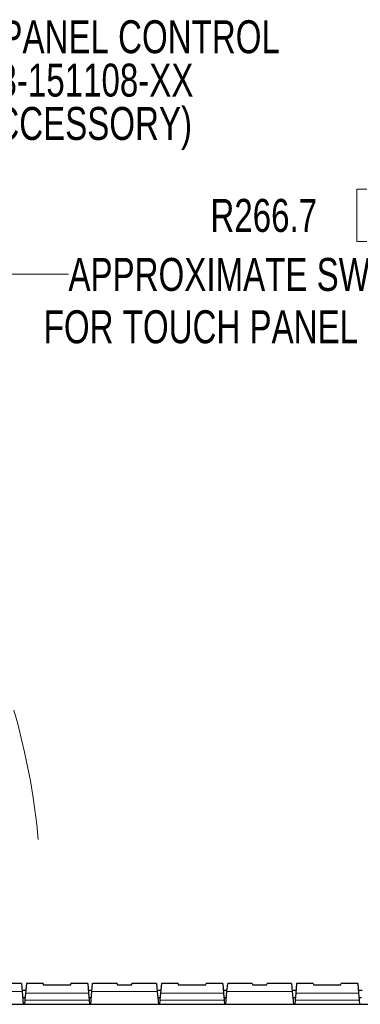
# Paper-space layout 'Sheet2' of a CAD drawing. Header units: millimetres. Extents: x 0 to 1118, y 0 to 864.
# Tile 38 of 79: x 208 to 241, y 686 to 781. Entities that reach past the tile are written whole.
import ezdxf

# ---------------------------------------------------------------- set-up
doc = ezdxf.new("R2010")
doc.units = ezdxf.units.MM
doc.linetypes.add('CENTERX2', pattern=[20.32, 12.7, -2.54, 2.54, -2.54])
doc.styles.add('SLDTEXTSTYLE0', font='TXT', dxfattribs={"width": 0.75})
doc.dimstyles.new('SLDDIMSTYLE7', dxfattribs={"dimtxt": 3.175, "dimasz": 3.302, "dimexe": 0, "dimexo": 0.0625, "dimgap": 0.79375, "dimtad": 0, "dimtih": 1, "dimtoh": 1, "dimdec": 1, "dimlfac": 4, "dimrnd": 1e-09, "dimzin": 12, "dimdsep": 46, "dimtxsty": 'SLDTEXTSTYLE0', "dimsah": 1, "dimcen": 0, "dimadec": 0, "dimazin": 3, "dimtfac": 1, "dimtdec": 3, "dimtofl": 0, "dimtmove": 0, "dimatfit": 3, "dimfxl": 1, "dimfrac": 2, "dimtolj": 1, "dimtzin": 12, "dimarcsym": 0})

# ---------------------------------------------------------------- blocks, each defined once
blk = doc.blocks.new('_D_20')
at = {"color": 7, "linetype": 'Continuous', "lineweight": 0}
for p, q in [((241.569, 764.227), (240.602, 764.227)), ((240.602, 764.227), (240.602, 759.187)), ((252.126, 764.227), (253.093, 764.227)), ((253.093, 764.227), (253.093, 759.187)), ((240.602, 759.187), (241.569, 759.187)), ((253.093, 759.187), (252.126, 759.187)), ((190.691, 742.605), (204.109, 756.022)), ((204.109, 756.022), (212.844, 756.022))]:
    blk.add_line(p, q, dxfattribs=at)
at = {"color": 7, "linetype": 'Continuous', "lineweight": 18}
blk.add_solid([(190.691, 742.605), (193.385, 744.58), (192.667, 745.299)], dxfattribs=at)
at = {"color": 7, "linetype": 'Continuous', "lineweight": 18, "char_height": 3.175, "attachment_point": 1, "style": 'SLDTEXTSTYLE0'}
for s, insert in [('R266.7', (226.507, 763.28)), ('10.50', (241.569, 763.28)), ('APPROXIMATE SWING LIMIT', (212.844, 757.595)), ('FOR TOUCH PANEL CONTROL', (210.459, 752.554))]:
    blk.add_mtext(s, dxfattribs=dict(at, insert=insert))
blk = doc.blocks.new('SW_NOTE_0_11')
at = {"color": 0, "linetype": 'Continuous', "lineweight": 0, "char_height": 3.175, "attachment_point": 2, "style": 'SLDTEXTSTYLE0'}
for s, insert in [('TOUCH PANEL CONTROL', (25.263, 1.618)), ('163-151108-XX', (25.341, -2.557)), ('(ACCESSORY)', (25.302, -6.732))]:
    blk.add_mtext(s, dxfattribs=dict(at, insert=insert))

psp = doc.layouts.new('Sheet2')

# ---------------------------------------------------------------- linework, layer by layer
at = {"color": 7, "linetype": 'Continuous', "lineweight": 25}
for p, q in [((208.319277, 687.711406), (205.956743, 687.711406)), ((208.319277, 687.711406), (208.387561, 686.930919)), ((208.794231, 687.711406), (208.714368, 686.798562)), ((210.406765, 687.711406), (208.794231, 687.711406)), ((210.406765, 687.711406), (210.417355, 687.590364)), ((210.417355, 687.590364), (213.071153, 687.590364)), ((213.071153, 687.590364), (213.081743, 687.711406)), ((214.694277, 687.711406), (213.081743, 687.711406)), ((214.694277, 687.711406), (214.77414, 686.798562)), ((215.100947, 686.930919), (215.169231, 687.711406)), ((217.531765, 687.711406), (215.169231, 687.711406)), ((217.531765, 687.711406), (217.543524, 687.57701)), ((217.543524, 687.57701), (218.944984, 687.57701)), ((218.944984, 687.57701), (218.956743, 687.711406)), ((221.319277, 687.711406), (218.956743, 687.711406)), ((221.319277, 687.711406), (221.387561, 686.930919)), ((221.794231, 687.711406), (221.714368, 686.798562)), ((223.406765, 687.711406), (221.794231, 687.711406)), ((223.406765, 687.711406), (223.417355, 687.590364)), ((223.417355, 687.590364), (226.071153, 687.590364)), ((226.071153, 687.590364), (226.081743, 687.711406)), ((227.694277, 687.711406), (226.081743, 687.711406)), ((227.694277, 687.711406), (227.77414, 686.798562)), ((228.100947, 686.930919), (228.169231, 687.711406)), ((230.531765, 687.711406), (228.169231, 687.711406)), ((230.531765, 687.711406), (230.543524, 687.57701)), ((230.543524, 687.57701), (231.944984, 687.57701)), ((231.944984, 687.57701), (231.956743, 687.711406)), ((234.319277, 687.711406), (231.956743, 687.711406)), ((234.319277, 687.711406), (234.387561, 686.930919)), ((234.794231, 687.711406), (234.714368, 686.798562)), ((236.406765, 687.711406), (234.794231, 687.711406)), ((236.406765, 687.711406), (236.417355, 687.590364)), ((236.417355, 687.590364), (239.071153, 687.590364)), ((239.071153, 687.590364), (239.081743, 687.711406)), ((240.694277, 687.711406), (239.081743, 687.711406)), ((240.694277, 687.711406), (240.77414, 686.798562)), ((208.73627, 687.048906), (208.377238, 687.048906)), ((208.387561, 686.930919), (208.494254, 685.711406)), ((208.714368, 686.798562), (208.653196, 686.099365)), ((215.11127, 687.048906), (214.752238, 687.048906)), ((214.77414, 686.798562), (214.835312, 686.099365)), ((214.994254, 685.711406), (215.100947, 686.930919)), ((221.73627, 687.048906), (221.377238, 687.048906)), ((221.387561, 686.930919), (221.494254, 685.711406)), ((221.714368, 686.798562), (221.653196, 686.099365)), ((228.11127, 687.048906), (227.752238, 687.048906)), ((227.77414, 686.798562), (227.835312, 686.099365)), ((227.994254, 685.711406), (228.100947, 686.930919)), ((234.73627, 687.048906), (234.377238, 687.048906)), ((234.387561, 686.930919), (234.494254, 685.711406)), ((234.714368, 686.798562), (234.653196, 686.099365)), ((241.11127, 687.048906), (240.752238, 687.048906)), ((240.77414, 686.798562), (240.835312, 686.099365)), ((146.867731, 685.711406), (293.120777, 685.711406)), ((208.436293, 686.373906), (208.677215, 686.373906)), ((208.653196, 686.099365), (208.619254, 685.711406)), ((214.811293, 686.373906), (215.052215, 686.373906)), ((214.835312, 686.099365), (214.869254, 685.711406)), ((221.436293, 686.373906), (221.677215, 686.373906)), ((221.653196, 686.099365), (221.619254, 685.711406)), ((227.811293, 686.373906), (228.052215, 686.373906)), ((227.835312, 686.099365), (227.869254, 685.711406)), ((234.436293, 686.373906), (234.677215, 686.373906)), ((234.653196, 686.099365), (234.619254, 685.711406)), ((240.811293, 686.373906), (241.052215, 686.373906)), ((240.835312, 686.099365), (240.869254, 685.711406))]:
    psp.add_line(p, q, dxfattribs=at)
at = {"color": 7, "linetype": 'Continuous', "lineweight": 18}
for p, q in [((208.387561, 686.930919), (202.100947, 686.930919)), ((214.77414, 686.798562), (208.714368, 686.798562)), ((221.387561, 686.930919), (215.100947, 686.930919)), ((227.77414, 686.798562), (221.714368, 686.798562)), ((234.387561, 686.930919), (228.100947, 686.930919)), ((240.77414, 686.798562), (234.714368, 686.798562)), ((214.835312, 686.099365), (208.653196, 686.099365)), ((227.835312, 686.099365), (221.653196, 686.099365)), ((240.835312, 686.099365), (234.653196, 686.099365))]:
    psp.add_line(p, q, dxfattribs=at)
at = {"color": 7, "linetype": 'CENTERX2', "lineweight": 18}
psp.add_arc((143.545047, 695.458446), 66.675, 5.28075188, 81.19459756, dxfattribs=at)

# ---------------------------------------------------------------- block references
at = {"color": 7, "linetype": 'Continuous', "lineweight": 0}
psp.add_blockref('SW_NOTE_0_11', (188.37677, 778.868131), dxfattribs=at)

# ---------------------------------------------------------------- dimensions: what is measured, and where the dimension line sits
at = {"color": 7, "linetype": 'Continuous', "lineweight": 18}
dim = psp.add_radius_dim(center=(143.545047, 695.458446), mpoint=(190.691391, 742.604791), text='<>\\PAPPROXIMATE SWING LIMIT\\PFOR TOUCH PANEL CONTROL', dimstyle='SLDDIMSTYLE7', dxfattribs=at)
dim.commit()
dim.dimension.update_dxf_attribs({"geometry": '_D_20', "text_midpoint": (240.283754, 756.66692), "dimtype": 164})

doc.saveas('drawing.dxf')
